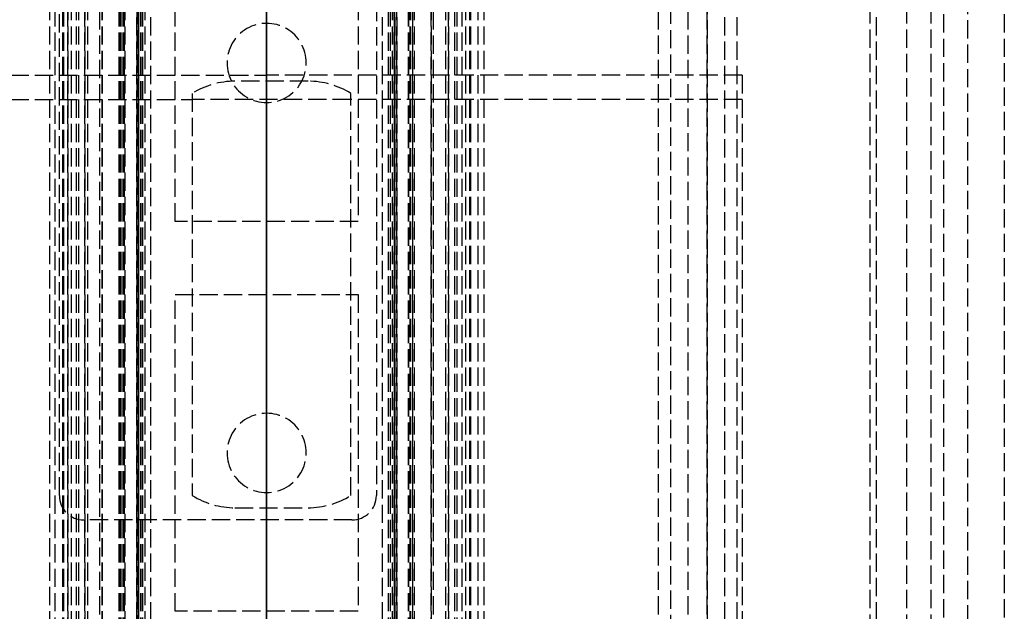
# Model space of a CAD drawing. Header units: millimetres. Extents: x -66 to 64, y 0 to 491.
# Tile 4 of 7: x -20 to 60, y 40 to 89. Entities that reach past the tile are written whole.
import ezdxf

# ---------------------------------------------------------------- set-up
doc = ezdxf.new("R2010")
doc.units = ezdxf.units.MM
doc.header["$LTSCALE"] = 10
doc.linetypes.add('ALLCAD_Strich', pattern=[0.2, 0.15, -0.05])
doc.layers.add('BESCH_KONT_sich_schn_grun_2d', color=10, linetype='Continuous')
doc.layers.add('BESCH_KONT_sich_schn_seit_2d', color=160, linetype='Continuous')

msp = doc.modelspace()

# ---------------------------------------------------------------- linework, layer by layer
at = {"layer": 'BESCH_KONT_sich_schn_grun_2d', "linetype": 'ALLCAD_Strich'}
for p, q in [((-10.681, 490.75), (-10.681, 3.75)), ((10.681, 490.75), (10.681, 3.75)), ((36.118, 3.75), (36.118, 490.75)), ((37.556, 490.75), (37.556, 3.75)), ((38.553, 490.75), (38.553, 4.598)), ((49.999, 490.75), (49.999, 4.25)), ((-10.527, 4.178), (-10.527, 482.75)), ((-10.506, 482.75), (-10.506, 4.179)), ((-10.505, 4.193), (-10.505, 482.75)), ((10.505, 4.193), (10.505, 482.75)), ((10.506, 482.75), (10.506, 4.179)), ((10.527, 4.178), (10.527, 482.75)), ((32.134, 3.75), (32.134, 393.7)), ((33.13, 393.7), (33.13, 3.75)), ((34.568, 3.75), (34.568, 393.7)), ((-12, 2), (-12, 370)), ((-10.5, 2), (-10.5, 370)), ((-9.506, 9.25), (-9.506, 370)), ((9.505, 9.25), (9.505, 370)), ((10.5, 2), (10.5, 370)), ((12, 2), (12, 370)), ((-12.1, 2), (-12.1, 336)), ((-11.651, 2), (-11.651, 336)), ((-10.645, 336), (-10.645, 2)), ((-10.151, 2), (-10.151, 336)), ((10.151, 2), (10.151, 336)), ((10.645, 336), (10.645, 2)), ((11.651, 2), (11.651, 336)), ((12.1, 336), (12.1, 2)), ((-11.923, 2), (-11.934, 320)), ((-11.765, 2), (-11.765, 320)), ((-11.739, 2), (-11.739, 320)), ((-10.481, 2), (-10.481, 320)), ((-10.322, 2), (-10.322, 320)), ((-10.284, 2), (-10.284, 320)), ((-10, 320), (-10, 2)), ((10, 2), (10, 320)), ((10.284, 320), (10.284, 2)), ((10.322, 320), (10.322, 2)), ((10.481, 320), (10.481, 2)), ((11.739, 320), (11.739, 2)), ((11.765, 320), (11.765, 2)), ((11.934, 320), (11.923, 2)), ((0, 319), (0, 84)), ((-17.8, 300), (-17.8, 0)), ((-17.331, 0), (-17.331, 300)), ((-16.725, 0), (-16.725, 300)), ((-16.636, 0), (-16.636, 300)), ((-16.317, 0), (-16.317, 300)), ((-16.3, 300), (-16.3, 0)), ((-16.032, 300), (-16.032, 0)), ((-15.635, 300), (-15.635, 0)), ((-15.426, 300), (-15.426, 0)), ((-14.916, 300), (-14.916, 0)), ((-14.902, 0), (-14.902, 300)), ((-14.681, 300), (-14.681, 3.75)), ((-13.681, 3.75), (-13.681, 300)), ((-13.505, 300), (-13.505, 4.193)), ((-13.502, 300), (-13.502, 0)), ((-11.635, 300), (-11.635, 2)), ((11.635, 2), (11.635, 300)), ((13.502, 0), (13.502, 300)), ((13.505, 300), (13.505, 4.193)), ((13.681, 3.75), (13.681, 300)), ((14.681, 300), (14.681, 3.75)), ((14.902, 300), (14.902, 0)), ((14.916, 0), (14.916, 300)), ((15.426, 0), (15.426, 300)), ((15.635, 0), (15.635, 300)), ((16.032, 0), (16.032, 300)), ((16.3, 300), (16.3, 0)), ((16.317, 300), (16.317, 0)), ((16.636, 300), (16.636, 0)), ((16.725, 300), (16.725, 0)), ((17.331, 300), (17.331, 0)), ((17.8, 300), (17.8, 0)), ((52.5, 4.25), (52.5, 235)), ((36.15, 7), (36.15, 232)), ((49.5, 4.25), (49.5, 138.99)), ((54.5, 4.25), (54.5, 138.99)), ((55.5, 138.99), (55.5, 4.25)), ((57.5, 7), (57.5, 138.99)), ((60.5, 138.99), (60.5, 7)), ((-17, 49.5), (-17, 103.939)), ((9, 103.939), (9, 49.5)), ((-7.5, 72), (-7.5, 98)), ((7.5, 98), (7.5, 72)), ((-39, 84), (0, 84)), ((0, 84), (0, 83.5)), ((39, 84), (0, 84)), ((39, 84), (39, 15)), ((3.404, 83.5), (-2.596, 83.5)), ((0, 48.5), (0, 83.5)), ((-6.096, 82.5), (-6.096, 49.5)), ((6.904, 49.5), (6.904, 82.5)), ((-39, 82), (-6.096, 82)), ((6.904, 82), (-6.096, 82)), ((39, 82), (6.904, 82)), ((7.5, 72), (-7.5, 72)), ((-7.5, 40), (-7.5, 66)), ((-7.5, 66), (7.5, 66)), ((7.5, 66), (7.5, 40)), ((-2.596, 48.5), (3.404, 48.5)), ((0, 48.5), (0, 17)), ((7, 47.5), (-15, 47.5)), ((7.5, 40), (-7.5, 40))]:
    msp.add_line(p, q, dxfattribs=at)
for centre, radius, start, end in [((0, 85), 3.25, 359.99792, 180.00208), ((0, 85), 3.25, 179.99792, 0.00208), ((-2.596, 76.875), 6.625, 90, 121.89079), ((3.404, 76.875), 6.625, 58.10921, 90), ((0, 53), 3.25, 359.99792, 180.00208), ((0, 53), 3.25, 179.99792, 0.00208), ((-15, 49.5), 2, 180, 270), ((-2.596, 55.125), 6.625, 238.10921, 270), ((3.404, 55.125), 6.625, 270, 301.89079), ((7, 49.5), 2, 270, 0)]:
    msp.add_arc(centre, radius, start, end, dxfattribs=at)
at = {"layer": 'BESCH_KONT_sich_schn_seit_2d', "linetype": 'ALLCAD_Strich'}
for p, q in [((0, 490.75, 8), (0, 4.25, 8)), ((0, 490.75, 2), (0, 4.25, 2)), ((0, 4.25, 5), (0, 490.75, 5)), ((0, 30.798, 9), (0, 490.75, 9)), ((0, 4.25, 12), (0, 490.75, 12)), ((0, 490.75, 6), (0, 26.196, 6)), ((0, 490.75, 9.042), (0, 30.841, 9.042)), ((0, 490.75, 33), (0, 4.25, 33)), ((0, 490.75, 36), (0, 4.25, 36)), ((0, 490.75, 32.087), (0, 4.25, 32.087)), ((0, 4.25, 15.651), (0, 490.75, 15.651)), ((0, 3.75, 32.349), (0, 490.75, 32.349)), ((0, 490.75, 15.913), (0, 3.75, 15.913)), ((0, 3.75, 15), (0, 490.75, 15)), ((0, 490.75, 12), (0, 4.25, 12)), ((0, 490.75, 15.93), (0, 3.75, 15.93)), ((0, 3.75, 15.982), (0, 490.75, 15.982)), ((0, 4.178, 26), (0, 482.75, 26)), ((0, 3.75, 24.763), (0, 482.75, 24.763)), ((0, 482.75, 26.07), (0, 4.193, 26.07)), ((0, 9.25, 30), (0, 482.75, 30)), ((0, 4.193, 26.017), (0, 482.75, 26.017)), ((0, 482.75, 27), (0, 9.25, 27)), ((0, 2, 900), (0, 328, 900)), ((0, 2, 894.985), (0, 320, 894.985)), ((0, 2, 897.306), (0, 320, 897.306)), ((0, 2, 897.863), (0, 320, 897.863)), ((0, 2, 898.5), (0, 320, 898.5)), ((0, 320, 897.492), (0, 2, 897.452)), ((0, 0, 898.6), (0, 300, 898.6)), ((0, 0, 897.55), (0, 300, 897.55)), ((0, 0, 893.194), (0, 300, 893.194)), ((0, 0, 892.73), (0, 300, 892.73)), ((0, 0, 889.046), (0, 300, 889.046)), ((0, 0, 886.8), (0, 300, 886.8)), ((0, 2, 897.452), (0, 300, 897.49)), ((0, 2, 896.895), (0, 300, 896.895)), ((0, 2, 895.347), (0, 300, 895.347)), ((0, 300, 893.537), (0, 2, 893.537)), ((0, 2, 893.9), (0, 300, 893.9)), ((0, 300, 897.85), (0, 0, 897.85)), ((0, 300, 896.8), (0, 0, 896.8)), ((0, 300, 894.311), (0, 0, 894.311)), ((0, 300, 893.268), (0, 0, 893.268)), ((0, 300, 889.583), (0, 0, 889.583)), ((0, 300, 888.3), (0, 0, 888.3)), ((0, 235, 54.05), (0, 4.25, 54.05)), ((0, 235, 57.05), (0, 4.25, 57.05)), ((0, 4.25, 60.05), (0, 235, 60.05)), ((0, 66, 64), (0, 138.99, 64)), ((0, 88.25, 898.5), (0, 88.25, 900)), ((0, 85, 900), (0, 85, 898.5)), ((0, 82), (0, 84, 2)), ((0, 84, 5), (0, 84, 3)), ((0, 82, 3), (0, 84, 3)), ((0, 84, 5), (0, 82, 3)), ((0, 83.5, 4.5), (0, 83.5, 6)), ((0, 83.5, 5), (0, 83.5, 9)), ((0, 82.5, 3.5), (0, 82.5, 6)), ((0, 82.5, 5), (0, 82.5, 9)), ((0, 17), (0, 82)), ((0, 49.5, 3), (0, 82, 3)), ((0, 81.75, 898.5), (0, 81.75, 900)), ((0, 72, 888.3), (0, 72, 886.8)), ((0, 66, 66.2), (0, 66, 45.7)), ((0, 66, 69), (0, 66, 66.2)), ((0, 66, 69.666), (0, 66, 69)), ((0, 66, 70.489), (0, 66, 69.666)), ((0, 66, 71.491), (0, 66, 70.489)), ((0, 66, 72), (0, 66, 71.491)), ((0, 46, 69), (0, 66, 69)), ((0, 66, 66.2), (0, 46, 66.2)), ((0, 46, 45.7), (0, 66, 45.7)), ((0, 66, 70.489), (0, 46, 70.489)), ((0, 66, 72), (0, 46, 72)), ((0, 46, 71.491), (0, 66, 71.491)), ((0, 66, 64.4), (0, 64, 64.4)), ((0, 46, 64.452), (0, 66, 64.452)), ((0, 66, 67.4), (0, 64, 67.4)), ((0, 46, 63.814), (0, 66, 63.814)), ((0, 46, 64), (0, 66, 64)), ((0, 66, 888.3), (0, 66, 886.8)), ((0, 65.942, 60.4), (0, 46.059, 60.4)), ((0, 65.942, 60.4), (0, 65.942, 64.4)), ((0, 65.749, 72), (0, 65.749, 67.4)), ((0, 64, 70), (0, 63.967, 70)), ((0, 64, 67.4), (0, 63.967, 67.4)), ((0, 64, 67), (0, 63.8, 67)), ((0, 64, 67), (0, 64, 45.7)), ((0, 48, 64.4), (0, 64, 64.4)), ((0, 64, 67), (0, 64, 70)), ((0, 63.8, 70), (0, 63.967, 70)), ((0, 63.967, 67.4), (0, 63.967, 70)), ((0, 61.469, 67.4), (0, 63.967, 67.4)), ((0, 63.8, 70.2), (0, 57.2, 70.2)), ((0, 59.2, 67.2), (0, 63.8, 67.2)), ((0, 59.2, 67), (0, 63.8, 67)), ((0, 63.8, 67), (0, 63.8, 45.7)), ((0, 63.8, 70), (0, 63.8, 70.2)), ((0, 63.8, 70), (0, 57.2, 70)), ((0, 63.8, 67), (0, 63.8, 70)), ((0, 63.8, 64.529), (0, 57.169, 64.529)), ((0, 60.932, 67.4), (0, 61.469, 67.4)), ((0, 57.916, 67.4), (0, 60.932, 67.4)), ((0, 60.2, 67.173), (0, 60.2, 67)), ((0, 60.2, 67.2), (0, 60.2, 67.173)), ((0, 60, 69), (0, 60, 69.263)), ((0, 60, 67.4), (0, 60, 69)), ((0, 59.973, 67.4), (0, 60, 67.4)), ((0, 59.8, 67.4), (0, 59.973, 67.4)), ((0, 59.8, 69.523), (0, 52.2, 69.523)), ((0, 59.8, 69.523), (0, 59.8, 69)), ((0, 59.8, 69), (0, 59.8, 67.4)), ((0, 59, 51.5), (0, 59.2, 51.5)), ((0, 59.2, 51.5), (0, 59.2, 67)), ((0, 59.2, 67.2), (0, 59.2, 67)), ((0, 59, 51.5), (0, 59, 67)), ((0, 58.384, 67.4), (0, 58.384, 72)), ((0, 58.35, 68.619), (0, 53.65, 68.619)), ((0, 58.35, 65.7), (0, 58.35, 63.1)), ((0, 58.35, 65.7), (0, 58.35, 67.4)), ((0, 58.35, 67.4), (0, 58.35, 71.963)), ((0, 58.35, 69.852), (0, 53.65, 69.852)), ((0, 58.35, 63.1), (0, 54.067, 63.1)), ((0, 57.916, 67.4), (0, 57.916, 70)), ((0, 57, 67.4), (0, 57.916, 67.4)), ((0, 57.2, 70.2), (0, 57.2, 70)), ((0, 57.2, 64.79), (0, 57, 64.79)), ((0, 57.2, 70), (0, 57.2, 64.79)), ((0, 57.195, 64.688), (0, 57.007, 64.706)), ((0, 57, 70), (0, 57, 64.79)), ((0, 57, 67.4), (0, 55, 67.4)), ((0, 56.25, 898.5), (0, 56.25, 900)), ((0, 54.8, 70), (0, 55, 70)), ((0, 54.084, 67.4), (0, 55, 67.4)), ((0, 55, 64.79), (0, 55, 70)), ((0, 54.8, 70.2), (0, 48.2, 70.2)), ((0, 54.8, 70), (0, 48.2, 70)), ((0, 54.8, 70), (0, 54.8, 70.2)), ((0, 54.8, 64.529), (0, 48.2, 64.529)), ((0, 54.8, 64.529), (0, 54.8, 70)), ((0, 54.25, 70.2), (0, 54.8, 70.2)), ((0, 54.084, 67.4), (0, 54.084, 70)), ((0, 52.2, 67.4), (0, 54.084, 67.4)), ((0, 54.067, 63.1), (0, 53.654, 65.58)), ((0, 53.65, 71.963), (0, 53.65, 67.4)), ((0, 53.65, 67.4), (0, 53.65, 65.7)), ((0, 53.65, 65.621), (0, 53.65, 65.7)), ((0, 53.617, 72), (0, 53.617, 67.4)), ((0, 53, 67), (0, 52.8, 67)), ((0, 53, 67), (0, 53, 51.5)), ((0, 53, 51.5), (0, 52.8, 51.5)), ((0, 53, 900), (0, 53, 898.5)), ((0, 52.8, 67), (0, 52.8, 51.5)), ((0, 48.2, 67), (0, 52.8, 67)), ((0, 48.2, 67.2), (0, 52.8, 67.2)), ((0, 52.2, 69.523), (0, 52.2, 69)), ((0, 52.2, 69), (0, 52.2, 67.4)), ((0, 52.2, 67.4), (0, 52.027, 67.4)), ((0, 52.027, 67.4), (0, 52, 67.4)), ((0, 52, 69.263), (0, 52, 69)), ((0, 52, 69), (0, 52, 67.4)), ((0, 48.034, 67.4), (0, 52, 67.4)), ((0, 52, 69.263), (0, 52, 69.263)), ((0, 51.8, 67), (0, 51.8, 67.173)), ((0, 51.8, 67.173), (0, 51.8, 67.2)), ((0, 49.75, 898.5), (0, 49.75, 900)), ((0, 49.5, 3), (0, 48.5, 3)), ((0, 49.5, 3), (0, 49.5, 6)), ((0, 49.5, 5), (0, 49.5, 6)), ((0, 49.5, 6), (0, 49.5, 9)), ((0, 48.5, 3), (0, 17, 3)), ((0, 48.5, 3), (0, 48.5, 6)), ((0, 48.5, 5), (0, 48.5, 9)), ((0, 48.2, 67.2), (0, 48.2, 67)), ((0, 48.2, 45.7), (0, 48.2, 67)), ((0, 48.2, 70.2), (0, 48.2, 70)), ((0, 48.2, 70), (0, 48.2, 64.529)), ((0, 48.034, 67.4), (0, 48.034, 70)), ((0, 48, 67.4), (0, 48.034, 67.4)), ((0, 48, 64.4), (0, 46, 64.4)), ((0, 48, 45.7), (0, 48, 67)), ((0, 48, 70), (0, 48, 67)), ((0, 48, 67.4), (0, 46, 67.4)), ((0, 47.5, 9), (0, 47.5, 6)), ((0, 46.251, 67.4), (0, 46.251, 72)), ((0, 46.059, 64.4), (0, 46.059, 60.4)), ((0, 46.059, 60.4), (0, 46, 60.4)), ((0, 46, 71.491), (0, 46, 72)), ((0, 46, 70.489), (0, 46, 71.491)), ((0, 46, 69.666), (0, 46, 70.489)), ((0, 46, 69), (0, 46, 69.666)), ((0, 46, 66.2), (0, 46, 69)), ((0, 46, 45.7), (0, 46, 66.2)), ((0, 7, 64), (0, 46, 64))]:
    msp.add_line(p, q, dxfattribs=at)
at = {"layer": 'BESCH_KONT_sich_schn_seit_2d', "linetype": 'ALLCAD_Strich', "extrusion": (-1, 0, 0)}
for centre, radius, start, end in [((-60.2, 67.4), 0.2, 270.00002, 359.99999), ((-56, 51.5), 3, 180, 0), ((-51.8, 67.4), 0.4, 180, 270), ((-51.8, 67.4), 0.2, 180.00001, 269.99998)]:
    msp.add_arc(centre, radius, start, end, dxfattribs=at)
at = {"layer": 'BESCH_KONT_sich_schn_seit_2d', "linetype": 'ALLCAD_Strich', "extrusion": (1, 0, 0)}
msp.add_arc((60.2, 67.4), 0.4, 180, 270, dxfattribs=at)
at = {"layer": 'BESCH_KONT_sich_schn_seit_2d', "linetype": 'ALLCAD_Strich', "extrusion": (-1, 0, 0)}
for centre, major_axis, ratio, start_param, end_param in [((0, 63.8, 64.79), (0, 0, 0.261), 0.766667, 1.570795, 3.141593), ((0, 58.55, 71.963), (0, 0.2), 0.332411, -3.141593, -2.554594), ((0, 57.75, 70), (0, 0, 0.2), 0.832607, 0, 1.570796), ((0, 56.131, 64.789), (0, -0.045, -1.068), 0.99999, -1.613639, -1.518343), ((0, 54.8, 64.79), (0, 0, 0.261), 0.766667, 1.570795, 3.141593), ((0, 53.776, 65.61), (0, 0.015, -0.177), 0.706279, 1.454147, 1.687446), ((0, 53.45, 71.963), (0, 0.2), 0.332411, -0.586999, 0), ((0, 48.2, 64.79), (0, 0, 0.261), 0.766667, -3.141009, -1.570793)]:
    msp.add_ellipse(centre, major_axis=major_axis, ratio=ratio, start_param=start_param, end_param=end_param, dxfattribs=at)
at = {"layer": 'BESCH_KONT_sich_schn_seit_2d', "linetype": 'ALLCAD_Strich', "extrusion": (1, 0, 0)}
for centre, major_axis, ratio, start_param, end_param in [((0, 59.8, 69.263), (0, 0, -0.261), 0.766667, 1.570796, 3.141593), ((0, 54.25, 70), (0, 0, 0.2), 0.832607, 0, 1.570796), ((0, 52.2, 69.263), (0, 0, 0.261), 0.766667, 0, 1.570805), ((0, 48.2, 70), (0, 0, 0.2), 0.832607, 0, 1.570796)]:
    msp.add_ellipse(centre, major_axis=major_axis, ratio=ratio, start_param=start_param, end_param=end_param, dxfattribs=at)
at = {"layer": 'BESCH_KONT_sich_schn_seit_2d', "linetype": 'ALLCAD_Strich'}
for points, knots in [([(0, 65.942, 60.4), (0, 65.964, 60.4), (0, 65.981, 60.4), (0, 65.99, 60.4), (0, 65.997, 60.4), (0, 66, 60.4), (0, 66, 60.4)], [0.5001829, 0.5001829, 0.5001829, 0.5001829, 0.788987, 0.788987, 0.788987, 1, 1, 1, 1]), ([(0, 66, 63.846), (0, 66, 63.872), (0, 66, 63.902), (0, 66, 63.948), (0, 66, 63.975), (0, 66, 64.043), (0, 66, 64.079), (0, 66, 64.176), (0, 66, 64.22), (0, 66, 64.266)], [-0.3901316, -0.3901316, -0.3901316, -0.3901316, -0.3190523, -0.3190523, -0.251186, -0.251186, -0.1406105, -0.1406105, 0, 0, 0, 0]), ([(0, 63.8, 67.2), (0, 63.801, 67.2), (0, 63.802, 67.2), (0, 63.804, 67.2), (0, 63.841, 67.199), (0, 63.884, 67.186), (0, 63.919, 67.161), (0, 63.952, 67.136), (0, 63.978, 67.101), (0, 63.99, 67.062), (0, 63.997, 67.041), (0, 64, 67.02), (0, 64, 67)], [0, 0, 0, 0, 0.0124481, 0.0124481, 0.0124481, 0.4078018, 0.4078018, 0.4078018, 0.788987, 0.788987, 0.788987, 1, 1, 1, 1]), ([(0, 64, 70), (0, 64, 70.001), (0, 64, 70.002), (0, 64, 70.004), (0, 63.999, 70.041), (0, 63.987, 70.084), (0, 63.961, 70.119), (0, 63.937, 70.152), (0, 63.901, 70.177), (0, 63.863, 70.19), (0, 63.842, 70.197), (0, 63.82, 70.2), (0, 63.8, 70.2)], [0, 0, 0, 0, 0.0124481, 0.0124481, 0.0124481, 0.4078018, 0.4078018, 0.4078018, 0.788987, 0.788987, 0.788987, 1, 1, 1, 1]), ([(0, 63.8, 70), (0, 63.814, 70), (0, 63.828, 70), (0, 63.842, 70), (0, 63.878, 70), (0, 63.914, 70), (0, 63.941, 70), (0, 63.97, 70), (0, 63.99, 70.001), (0, 63.997, 70), (0, 63.999, 70), (0, 64, 70), (0, 64, 70)], [0, 0, 0, 0, 0.1434708, 0.1434708, 0.1434708, 0.5, 0.5, 0.5, 0.8794195, 0.8794195, 0.8794195, 1, 1, 1, 1]), ([(0, 63.967, 70), (0, 63.967, 70.001), (0, 63.967, 70.002), (0, 63.967, 70.004), (0, 63.966, 70.041), (0, 63.955, 70.084), (0, 63.934, 70.119), (0, 63.929, 70.127), (0, 63.924, 70.134), (0, 63.918, 70.141), (0, 63.899, 70.163), (0, 63.876, 70.18), (0, 63.852, 70.19), (0, 63.835, 70.197), (0, 63.817, 70.2), (0, 63.8, 70.2)], [0, 0, 0, 0, 0.012448, 0.012448, 0.012448, 0.407802, 0.407802, 0.407802, 0.5, 0.5, 0.5, 0.788987, 0.788987, 0.788987, 1, 1, 1, 1]), ([(0, 63.871, 70.187), (0, 63.851, 70.194), (0, 63.83, 70.199), (0, 63.807, 70.2), (0, 63.804, 70.2), (0, 63.802, 70.2)], [0, 0, 0, 0, 0.06295331, 0.06295331, 0.07053498, 0.07053498, 0.07053498, 0.07053498]), ([(0, 63.8, 67), (0, 63.8, 67.014), (0, 63.8, 67.028), (0, 63.8, 67.042), (0, 63.8, 67.078), (0, 63.8, 67.114), (0, 63.8, 67.141), (0, 63.8, 67.17), (0, 63.801, 67.19), (0, 63.801, 67.197), (0, 63.8, 67.199), (0, 63.8, 67.2), (0, 63.8, 67.2)], [0, 0, 0, 0, 0.1434708, 0.1434708, 0.1434708, 0.5, 0.5, 0.5, 0.8794195, 0.8794195, 0.8794195, 1, 1, 1, 1]), ([(0, 52.8, 51.5), (0, 52.8, 51.233), (0, 52.832, 50.932), (0, 52.928, 50.604), (0, 53.024, 50.276), (0, 53.183, 49.921), (0, 53.44, 49.58), (0, 53.697, 49.239), (0, 54.051, 48.911), (0, 54.494, 48.676), (0, 54.937, 48.442), (0, 55.469, 48.3), (0, 56, 48.3), (0, 56.532, 48.3), (0, 57.063, 48.442), (0, 57.506, 48.676), (0, 57.949, 48.911), (0, 58.303, 49.239), (0, 58.56, 49.58), (0, 58.817, 49.921), (0, 58.976, 50.276), (0, 59.072, 50.604), (0, 59.168, 50.932), (0, 59.2, 51.233), (0, 59.2, 51.5)], [0, 0, 0, 0, 0.125, 0.125, 0.125, 0.25, 0.25, 0.25, 0.375, 0.375, 0.375, 0.5, 0.5, 0.5, 0.625, 0.625, 0.625, 0.75, 0.75, 0.75, 0.875, 0.875, 0.875, 1, 1, 1, 1]), ([(0, 59.2, 67), (0, 59.187, 67), (0, 59.172, 67), (0, 59.158, 67), (0, 59.122, 67), (0, 59.086, 67), (0, 59.059, 67), (0, 59.03, 67), (0, 59.01, 67.001), (0, 59.003, 67), (0, 59.001, 67), (0, 59, 67), (0, 59, 67)], [0, 0, 0, 0, 0.1434708, 0.1434708, 0.1434708, 0.5, 0.5, 0.5, 0.8794195, 0.8794195, 0.8794195, 1, 1, 1, 1]), ([(0, 59, 67), (0, 59, 67.001), (0, 59, 67.002), (0, 59, 67.004), (0, 59.001, 67.041), (0, 59.014, 67.084), (0, 59.039, 67.119), (0, 59.064, 67.152), (0, 59.1, 67.177), (0, 59.138, 67.19), (0, 59.159, 67.197), (0, 59.18, 67.2), (0, 59.2, 67.2)], [0, 0, 0, 0, 0.0124481, 0.0124481, 0.0124481, 0.4078018, 0.4078018, 0.4078018, 0.788987, 0.788987, 0.788987, 1, 1, 1, 1]), ([(0, 57.2, 70.2), (0, 57.187, 70.2), (0, 57.172, 70.199), (0, 57.158, 70.196), (0, 57.122, 70.188), (0, 57.086, 70.169), (0, 57.059, 70.141), (0, 57.03, 70.112), (0, 57.01, 70.072), (0, 57.003, 70.035), (0, 57.002, 70.027), (0, 57.001, 70.019), (0, 57, 70.011)], [0, 0, 0, 0, 0.1434708, 0.1434708, 0.1434708, 0.5, 0.5, 0.5, 0.8794195, 0.8794195, 0.8794195, 0.9603606, 0.9603606, 0.9603606, 0.9603606]), ([(0, 57, 70), (0, 57, 70), (0, 57, 70), (0, 57, 70), (0, 57.001, 70), (0, 57.014, 70), (0, 57.039, 70), (0, 57.064, 70), (0, 57.1, 70), (0, 57.138, 70), (0, 57.159, 70), (0, 57.18, 70), (0, 57.2, 70)], [0, 0, 0, 0, 0.0124481, 0.0124481, 0.0124481, 0.4078018, 0.4078018, 0.4078018, 0.788987, 0.788987, 0.788987, 1, 1, 1, 1]), ([(0, 57.195, 64.688), (0, 57.191, 64.64), (0, 57.183, 64.591), (0, 57.172, 64.541), (0, 57.171, 64.537), (0, 57.17, 64.533), (0, 57.169, 64.529)], [0, 0, 0, 0, 0.1666667, 0.1666667, 0.1666667, 0.1806304, 0.1806304, 0.1806304, 0.1806304]), ([(0, 57.169, 64.529), (0, 57.155, 64.529), (0, 57.141, 64.531), (0, 57.112, 64.539), (0, 57.097, 64.547), (0, 57.066, 64.569), (0, 57.052, 64.587), (0, 57.023, 64.636), (0, 57.012, 64.672), (0, 57.007, 64.706)], [-0.3003191, -0.3003191, -0.3003191, -0.3003191, -0.2574671, -0.2574671, -0.2053701, -0.2053701, -0.1294107, -0.1294107, 0, 0, 0, 0]), ([(0, 57.163, 70.197), (0, 57.142, 70.193), (0, 57.122, 70.185), (0, 57.093, 70.169), (0, 57.083, 70.162), (0, 57.073, 70.155)], [0, 0, 0, 0, 0.06363505, 0.06363505, 0.0999278, 0.0999278, 0.0999278, 0.0999278]), ([(0, 57.007, 64.706), (0, 57.004, 64.72), (0, 57.003, 64.734), (0, 57.001, 64.762), (0, 57, 64.776), (0, 57, 64.79)], [-0.1055813, -0.1055813, -0.1055813, -0.1055813, -0.0513303, -0.0513303, -0.0000021, -0.0000021, -0.0000021, -0.0000021]), ([(0, 54.8, 70), (0, 54.814, 70), (0, 54.828, 70), (0, 54.842, 70), (0, 54.878, 70), (0, 54.914, 70), (0, 54.941, 70), (0, 54.97, 70), (0, 54.99, 70.001), (0, 54.997, 70), (0, 54.999, 70), (0, 55, 70), (0, 55, 70)], [0, 0, 0, 0, 0.1434708, 0.1434708, 0.1434708, 0.5, 0.5, 0.5, 0.8794195, 0.8794195, 0.8794195, 1, 1, 1, 1]), ([(0, 55, 70), (0, 55, 70.001), (0, 55, 70.002), (0, 55, 70.004), (0, 54.999, 70.041), (0, 54.987, 70.084), (0, 54.961, 70.119), (0, 54.937, 70.152), (0, 54.901, 70.177), (0, 54.863, 70.19), (0, 54.842, 70.197), (0, 54.82, 70.2), (0, 54.8, 70.2)], [0, 0, 0, 0, 0.0124481, 0.0124481, 0.0124481, 0.4078018, 0.4078018, 0.4078018, 0.788987, 0.788987, 0.788987, 1, 1, 1, 1]), ([(0, 52.8, 67.2), (0, 52.801, 67.2), (0, 52.802, 67.2), (0, 52.804, 67.2), (0, 52.841, 67.199), (0, 52.884, 67.186), (0, 52.919, 67.161), (0, 52.952, 67.136), (0, 52.978, 67.101), (0, 52.99, 67.062), (0, 52.997, 67.041), (0, 53, 67.02), (0, 53, 67)], [0, 0, 0, 0, 0.0124481, 0.0124481, 0.0124481, 0.4078018, 0.4078018, 0.4078018, 0.788987, 0.788987, 0.788987, 1, 1, 1, 1]), ([(0, 52.8, 67), (0, 52.8, 67.014), (0, 52.8, 67.028), (0, 52.8, 67.042), (0, 52.8, 67.078), (0, 52.8, 67.114), (0, 52.8, 67.141), (0, 52.8, 67.17), (0, 52.801, 67.19), (0, 52.801, 67.197), (0, 52.8, 67.199), (0, 52.8, 67.2), (0, 52.8, 67.2)], [0, 0, 0, 0, 0.1434708, 0.1434708, 0.1434708, 0.5, 0.5, 0.5, 0.8794195, 0.8794195, 0.8794195, 1, 1, 1, 1]), ([(0, 48.2, 67.2), (0, 48.187, 67.2), (0, 48.172, 67.199), (0, 48.158, 67.196), (0, 48.122, 67.188), (0, 48.086, 67.169), (0, 48.059, 67.141), (0, 48.03, 67.112), (0, 48.01, 67.072), (0, 48.003, 67.035), (0, 48.002, 67.027), (0, 48.001, 67.019), (0, 48, 67.011)], [0, 0, 0, 0, 0.1434708, 0.1434708, 0.1434708, 0.5, 0.5, 0.5, 0.8794195, 0.8794195, 0.8794195, 0.9603606, 0.9603606, 0.9603606, 0.9603606]), ([(0, 48, 67), (0, 48, 67), (0, 48, 67), (0, 48, 67), (0, 48.001, 67), (0, 48.014, 67), (0, 48.039, 67), (0, 48.064, 67), (0, 48.1, 67), (0, 48.138, 67), (0, 48.159, 67), (0, 48.18, 67), (0, 48.2, 67)], [0, 0, 0, 0, 0.0124481, 0.0124481, 0.0124481, 0.4078018, 0.4078018, 0.4078018, 0.788987, 0.788987, 0.788987, 1, 1, 1, 1]), ([(0, 48.2, 67), (0, 48.187, 67), (0, 48.172, 67), (0, 48.158, 67), (0, 48.122, 67), (0, 48.086, 67), (0, 48.059, 67), (0, 48.047, 67), (0, 48.036, 67), (0, 48.027, 67.001)], [0, 0, 0, 0, 0.1434708, 0.1434708, 0.1434708, 0.5, 0.5, 0.5, 0.6591737, 0.6591737, 0.6591737, 0.6591737]), ([(0, 48, 70), (0, 48, 70), (0, 48, 70), (0, 48, 70), (0, 48.001, 70), (0, 48.014, 70), (0, 48.039, 70), (0, 48.064, 70), (0, 48.1, 70), (0, 48.138, 70), (0, 48.159, 70), (0, 48.18, 70), (0, 48.2, 70)], [0, 0, 0, 0, 0.0124481, 0.0124481, 0.0124481, 0.4078018, 0.4078018, 0.4078018, 0.788987, 0.788987, 0.788987, 1, 1, 1, 1]), ([(0, 48.2, 70.2), (0, 48.187, 70.2), (0, 48.172, 70.199), (0, 48.158, 70.196), (0, 48.122, 70.188), (0, 48.086, 70.169), (0, 48.059, 70.141), (0, 48.03, 70.112), (0, 48.01, 70.072), (0, 48.003, 70.035), (0, 48.002, 70.027), (0, 48.001, 70.019), (0, 48, 70.011)], [0, 0, 0, 0, 0.1434708, 0.1434708, 0.1434708, 0.5, 0.5, 0.5, 0.8794195, 0.8794195, 0.8794195, 0.9603606, 0.9603606, 0.9603606, 0.9603606]), ([(0, 48.163, 67.197), (0, 48.142, 67.193), (0, 48.122, 67.185), (0, 48.093, 67.169), (0, 48.083, 67.162), (0, 48.073, 67.155)], [0, 0, 0, 0, 0.06363505, 0.06363505, 0.0999278, 0.0999278, 0.0999278, 0.0999278]), ([(0, 48.163, 70.197), (0, 48.142, 70.193), (0, 48.122, 70.185), (0, 48.093, 70.169), (0, 48.083, 70.162), (0, 48.073, 70.155)], [0, 0, 0, 0, 0.06363505, 0.06363505, 0.0999278, 0.0999278, 0.0999278, 0.0999278]), ([(0, 48.027, 67.001), (0, 48.015, 67.001), (0, 48.007, 67.001), (0, 48.003, 67), (0, 48.001, 67), (0, 48, 67), (0, 48, 67)], [0.6591737, 0.6591737, 0.6591737, 0.6591737, 0.8794195, 0.8794195, 0.8794195, 1, 1, 1, 1]), ([(0, 46, 64.266), (0, 46, 64.24), (0, 46, 64.21), (0, 46, 64.164), (0, 46, 64.136), (0, 46.001, 64.068), (0, 46.001, 64.033), (0, 46, 63.936), (0, 46, 63.892), (0, 46, 63.846)], [-0.3902676, -0.3902676, -0.3902676, -0.3902676, -0.3188548, -0.3188548, -0.2506252, -0.2506252, -0.1403709, -0.1403709, 0, 0, 0, 0])]:
    msp.add_open_spline(points, degree=3, knots=knots, dxfattribs=at)
for points in [[(0, 63.972, 70.102), (0, 63.961, 70.121), (0, 63.946, 70.139), (0, 63.928, 70.154)], [(0, 57, 70.011), (0, 57, 70.008), (0, 57, 70.004), (0, 57, 70)], [(0, 48, 67.011), (0, 48, 67.008), (0, 48, 67.004), (0, 48, 67)], [(0, 48, 70.011), (0, 48, 70.008), (0, 48, 70.004), (0, 48, 70)]]:
    msp.add_open_spline(points, degree=3, dxfattribs=at)

doc.saveas('drawing.dxf')
